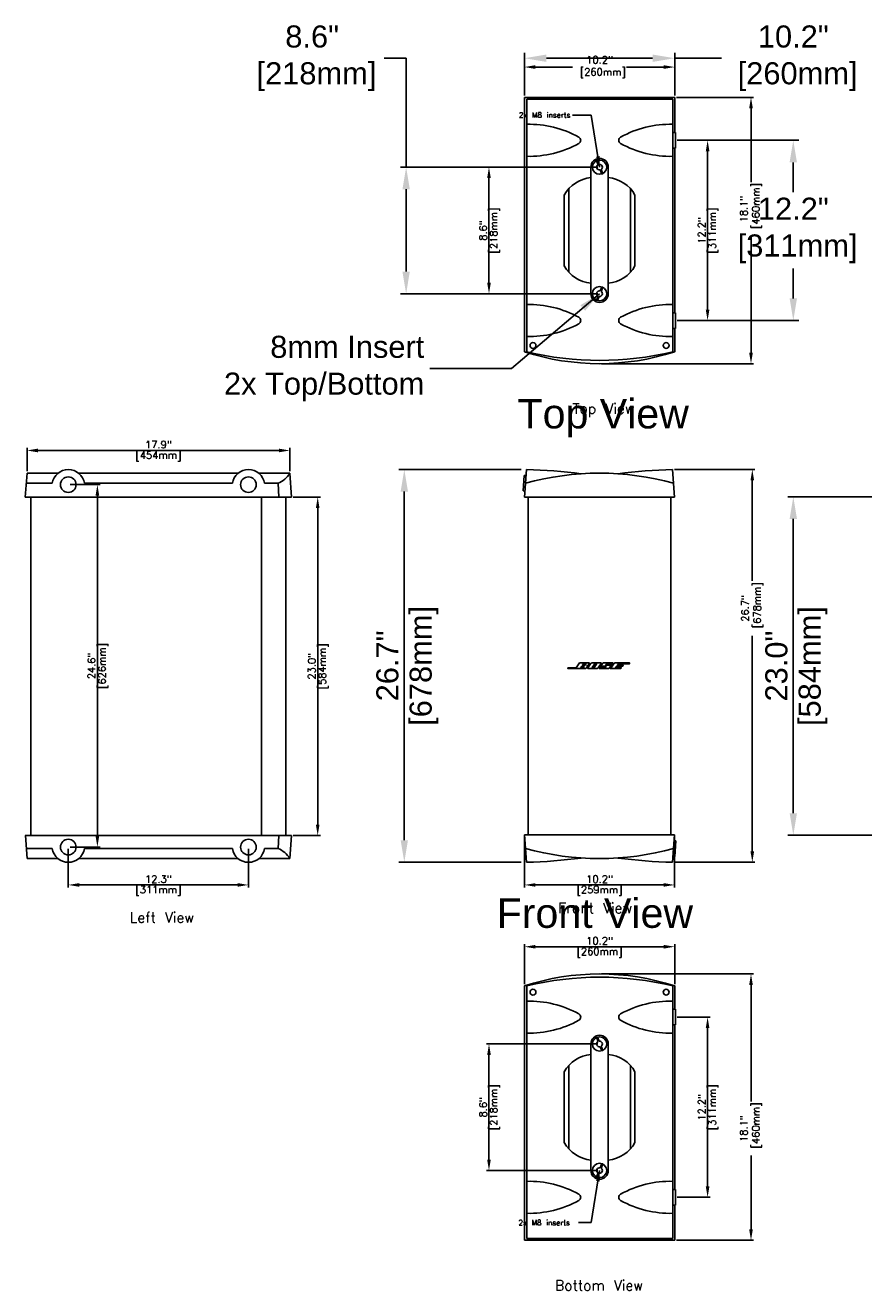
# Model space of a CAD drawing. Extents: x -39 to 65, y -42 to 44.
# Tile 1 of 2: x -39 to 18, y -42 to 44. Entities that reach past the tile are written whole.
import ezdxf
from ezdxf.enums import TextEntityAlignment as Align

# ---------------------------------------------------------------- set-up
doc = ezdxf.new("R2010")
doc.units = 0
doc.header["$LTSCALE"] = 0.125
doc.header["$MEASUREMENT"] = 0
doc.layers.get('DEFPOINTS').update_dxf_attribs({"linetype": 'CONTINUOUS'})
for name, color, linetype, lineweight in [('es-device', 1, 'CONTINUOUS', 25), ('es-device-web', 7, 'CONTINUOUS', 25), ('es-dimension', 7, 'CONTINUOUS', 25), ('es-dimension-web', 7, 'CONTINUOUS', 15), ('es-text', 5, 'CONTINUOUS', 5)]:
    doc.layers.add(name, color=color, linetype=linetype, lineweight=lineweight)
doc.layers.add('es-text-web', color=7, linetype='CONTINUOUS')
doc.styles.get("Standard").update_dxf_attribs({"font": 'txt.shx'})
doc.styles.add('TrueType', font='ARIALUNI.TTF')
doc.dimstyles.get("Standard").update_dxf_attribs({"dimscale": 0, "dimtxt": 0.4925, "dimasz": 0.7425, "dimexe": 0.18, "dimexo": 0.125, "dimgap": 0.1525, "dimtad": 0, "dimdec": 1, "dimzin": 0, "dimdsep": 46, "dimtxsty": 'Standard', "dimcen": 0, "dimclrd": 256, "dimclre": 256, "dimadec": 0, "dimazin": 0, "dimtfac": 1, "dimtdec": 1, "dimtofl": 0, "dimtmove": 1, "dimatfit": 3, "dimfxl": 0, "dimtolj": 1, "dimtzin": 0, "dimlwd": -1, "dimlwe": -1, "dimarcsym": 0})
doc.dimstyles.new('TrueType', dxfattribs={"dimscale": 1.5, "dimtxt": 1, "dimasz": 1, "dimexe": 0.25, "dimexo": 0.25, "dimgap": 0.25, "dimtad": 0, "dimtih": 1, "dimtoh": 1, "dimdec": 1, "dimzin": 0, "dimdsep": 46, "dimtxsty": 'TrueType', "dimcen": 0, "dimadec": 0, "dimazin": 0, "dimtfac": 1, "dimtdec": 1, "dimtofl": 0, "dimtmove": 1, "dimatfit": 3, "dimfxl": 0, "dimtolj": 1, "dimtzin": 0, "dimarcsym": 0})

# ---------------------------------------------------------------- blocks, each defined once
blk = doc.blocks.new('*D0')
at = {"layer": 'DEFPOINTS', "color": 0}
for p in [(-20.95, 11.475), (-20.95, -11.525), (-19.166, -11.525)]:
    blk.add_point(p, dxfattribs=at)
at = {"layer": 'es-dimension'}
for p, q in [((-20.825, 11.475), (-18.986, 11.475)), ((-19.166, 10.733), (-19.166, -10.782)), ((-20.825, -11.525), (-18.986, -11.525))]:
    blk.add_line(p, q, dxfattribs=at)
for points in [[(-19.29, 10.733), (-19.043, 10.733), (-19.166, 11.475)], [(-19.29, -10.782), (-19.043, -10.782), (-19.166, -11.525)]]:
    blk.add_solid(points, dxfattribs=at)
at = {"layer": 'es-dimension', "color": 0, "char_height": 0.4925, "attachment_point": 5, "rotation": 90}
for s, insert in [('\\A1;[584mm]', (-18.768, -0.025)), ('\\A1;23.0"', (-19.565, -0.025))]:
    blk.add_mtext(s, dxfattribs=dict(at, insert=insert))
blk = doc.blocks.new('*D1')
at = {"layer": 'DEFPOINTS', "color": 0}
for p in [(-36.126, -12.319), (-23.876, -12.319), (-23.876, -14.89)]:
    blk.add_point(p, dxfattribs=at)
at = {"layer": 'es-dimension'}
for p, q in [((-36.126, -12.444), (-36.126, -15.07)), ((-23.876, -12.444), (-23.876, -15.07)), ((-35.383, -14.89), (-24.618, -14.89))]:
    blk.add_line(p, q, dxfattribs=at)
for points in [[(-35.383, -14.766), (-35.383, -15.013), (-36.126, -14.89)], [(-24.618, -14.766), (-24.618, -15.013), (-23.876, -14.89)]]:
    blk.add_solid(points, dxfattribs=at)
at = {"layer": 'es-dimension', "color": 0, "char_height": 0.4925, "attachment_point": 5}
for s, insert in [('\\A1;12.3"', (-30.001, -14.491)), ('\\A1;[311mm]', (-30.001, -15.288))]:
    blk.add_mtext(s, dxfattribs=dict(at, insert=insert))
blk = doc.blocks.new('*D2')
at = {"layer": 'DEFPOINTS', "color": 0}
for p in [(-38.934, 14.643), (-38.934, 13.1), (-21.066, 13.1)]:
    blk.add_point(p, dxfattribs=at)
at = {"layer": 'es-dimension'}
for p, q in [((-38.934, 13.225), (-38.934, 14.823)), ((-21.808, 14.643), (-38.192, 14.643)), ((-21.066, 13.225), (-21.066, 14.823))]:
    blk.add_line(p, q, dxfattribs=at)
for points in [[(-38.192, 14.767), (-38.192, 14.519), (-38.934, 14.643)], [(-21.808, 14.767), (-21.808, 14.519), (-21.066, 14.643)]]:
    blk.add_solid(points, dxfattribs=at)
at = {"layer": 'es-dimension', "color": 0, "char_height": 0.4925, "attachment_point": 5}
for s, insert in [('\\A1;17.9"', (-30, 15.042)), ('\\A1;[454mm]', (-30, 14.244))]:
    blk.add_mtext(s, dxfattribs=dict(at, insert=insert))
blk = doc.blocks.new('*D5')
at = {"layer": 'DEFPOINTS', "color": 0}
for p in [(5.155, 35.726), (5.155, 23.476), (13.174, 23.476)]:
    blk.add_point(p, dxfattribs=at)
at = {"layer": 'es-dimension-web', "color": 0, "lineweight": -2}
for p, q in [((5.53, 35.726), (13.549, 35.726)), ((13.174, 34.226), (13.174, 32.192)), ((13.174, 24.976), (13.174, 27.01)), ((5.53, 23.476), (13.549, 23.476))]:
    blk.add_line(p, q, dxfattribs=at)
at = {"layer": 'es-dimension-web', "color": 0}
for points in [[(12.924, 34.226), (13.424, 34.226), (13.174, 35.726)], [(12.924, 24.976), (13.424, 24.976), (13.174, 23.476)]]:
    blk.add_solid(points, dxfattribs=at)
at = {"layer": 'es-dimension-web', "color": 0, "insert": (13.174, 29.601), "char_height": 1.5, "attachment_point": 5, "style": 'TrueType'}
blk.add_mtext('\\A1;12.2"\\P [311mm]', dxfattribs=at)
blk = doc.blocks.new('*D6')
at = {"layer": 'DEFPOINTS', "color": 0}
for p in [(5.11, 41.307), (-5.11, 38.643), (5.11, 38.643)]:
    blk.add_point(p, dxfattribs=at)
at = {"layer": 'es-dimension-web', "color": 0, "lineweight": -2}
for p, q in [((-5.11, 39.018), (-5.11, 41.682)), ((-3.61, 41.307), (3.61, 41.307)), ((5.11, 39.018), (5.11, 41.682)), ((8.283, 41.307), (5.11, 41.307))]:
    blk.add_line(p, q, dxfattribs=at)
at = {"layer": 'es-dimension-web', "color": 0}
for points in [[(-3.61, 41.557), (-3.61, 41.057), (-5.11, 41.307)], [(3.61, 41.557), (3.61, 41.057), (5.11, 41.307)]]:
    blk.add_solid(points, dxfattribs=at)
at = {"layer": 'es-dimension-web', "color": 0, "insert": (13.174, 41.307), "char_height": 1.5, "attachment_point": 5, "style": 'TrueType'}
blk.add_mtext('\\A1;10.2"\\P [260mm]', dxfattribs=at)
blk = doc.blocks.new('*D7')
at = {"layer": 'DEFPOINTS', "color": 0}
for p in [(0, -20.943), (10.298, -20.943), (5.11, -39.043)]:
    blk.add_point(p, dxfattribs=at)
at = {"layer": 'es-dimension'}
for p, q in [((0.125, -20.943), (10.478, -20.943)), ((10.298, -21.685), (10.298, -29.617)), ((10.298, -38.3), (10.298, -33.287)), ((5.235, -39.043), (10.478, -39.043))]:
    blk.add_line(p, q, dxfattribs=at)
for points in [[(10.174, -21.685), (10.422, -21.685), (10.298, -20.943)], [(10.174, -38.3), (10.422, -38.3), (10.298, -39.043)]]:
    blk.add_solid(points, dxfattribs=at)
at = {"layer": 'es-dimension', "color": 0, "insert": (10.298, -31.452), "char_height": 0.4925, "attachment_point": 5, "rotation": 90}
blk.add_mtext('\\A1;18.1"\\P [460mm]', dxfattribs=at)
blk = doc.blocks.new('*D8')
at = {"layer": 'DEFPOINTS', "color": 0}
for p in [(5.155, -23.875), (7.346, -23.875), (5.155, -36.125)]:
    blk.add_point(p, dxfattribs=at)
at = {"layer": 'es-dimension'}
for p, q in [((5.28, -23.875), (7.526, -23.875)), ((7.346, -35.382), (7.346, -24.618)), ((5.28, -36.125), (7.526, -36.125))]:
    blk.add_line(p, q, dxfattribs=at)
for points in [[(7.223, -24.618), (7.47, -24.618), (7.346, -23.875)], [(7.223, -35.382), (7.47, -35.382), (7.346, -36.125)]]:
    blk.add_solid(points, dxfattribs=at)
at = {"layer": 'es-dimension', "color": 0, "char_height": 0.4925, "attachment_point": 5, "rotation": 90}
for s, insert in [('\\A1;[311mm]', (7.745, -30)), ('\\A1;12.2"', (6.948, -30))]:
    blk.add_mtext(s, dxfattribs=dict(at, insert=insert))
blk = doc.blocks.new('*D9')
at = {"layer": 'DEFPOINTS', "color": 0}
for p in [(-7.519, -25.7), (0, -25.7), (0, -34.3)]:
    blk.add_point(p, dxfattribs=at)
at = {"layer": 'es-dimension'}
for p, q in [((-0.125, -25.7), (-7.699, -25.7)), ((-7.519, -33.557), (-7.519, -26.442)), ((-0.125, -34.3), (-7.699, -34.3))]:
    blk.add_line(p, q, dxfattribs=at)
for points in [[(-7.643, -26.442), (-7.396, -26.442), (-7.519, -25.7)], [(-7.643, -33.557), (-7.396, -33.557), (-7.519, -34.3)]]:
    blk.add_solid(points, dxfattribs=at)
at = {"layer": 'es-dimension', "color": 0, "char_height": 0.4925, "attachment_point": 5, "rotation": 90}
for s, insert in [('\\A1;[218mm]', (-7.121, -30)), ('\\A1;8.6"', (-7.918, -30))]:
    blk.add_mtext(s, dxfattribs=dict(at, insert=insert))
blk = doc.blocks.new('*D10')
at = {"layer": 'DEFPOINTS', "color": 0}
for p in [(5.11, -19.091), (-5.11, -21.756), (5.11, -21.756)]:
    blk.add_point(p, dxfattribs=at)
at = {"layer": 'es-dimension'}
for p, q in [((-5.11, -21.631), (-5.11, -18.911)), ((5.11, -21.631), (5.11, -18.911)), ((-4.368, -19.091), (4.368, -19.091))]:
    blk.add_line(p, q, dxfattribs=at)
for points in [[(-4.368, -18.968), (-4.368, -19.215), (-5.11, -19.091)], [(4.368, -18.968), (4.368, -19.215), (5.11, -19.091)]]:
    blk.add_solid(points, dxfattribs=at)
at = {"layer": 'es-dimension', "color": 0, "char_height": 0.4925, "attachment_point": 5}
for s, insert in [('\\A1;10.2"', (0, -18.693)), ('\\A1;[260mm]', (0, -19.49))]:
    blk.add_mtext(s, dxfattribs=dict(at, insert=insert))
blk = doc.blocks.new('*D15')
at = {"layer": 'DEFPOINTS', "color": 0}
for p in [(-36.126, 12.319), (-36.126, -12.319), (-34.148, -12.319)]:
    blk.add_point(p, dxfattribs=at)
at = {"layer": 'es-dimension'}
for p, q in [((-36.001, 12.319), (-33.968, 12.319)), ((-34.148, 11.577), (-34.148, -11.577)), ((-36.001, -12.319), (-33.968, -12.319))]:
    blk.add_line(p, q, dxfattribs=at)
for points in [[(-34.272, 11.577), (-34.024, 11.577), (-34.148, 12.319)], [(-34.272, -11.577), (-34.024, -11.577), (-34.148, -12.319)]]:
    blk.add_solid(points, dxfattribs=at)
at = {"layer": 'es-dimension', "color": 0, "char_height": 0.4925, "attachment_point": 5, "rotation": 90}
for s, insert in [('\\A1;[626mm]', (-33.749, 0)), ('\\A1;24.6"', (-34.547, 0))]:
    blk.add_mtext(s, dxfattribs=dict(at, insert=insert))
blk = doc.blocks.new('*D22')
at = {"layer": 'DEFPOINTS', "color": 0}
for p in [(5.11, 38.643), (0, 20.543), (10.298, 20.543)]:
    blk.add_point(p, dxfattribs=at)
at = {"layer": 'es-dimension'}
for p, q in [((5.235, 38.643), (10.478, 38.643)), ((10.298, 37.901), (10.298, 32.888)), ((10.298, 21.286), (10.298, 29.217)), ((0.125, 20.543), (10.478, 20.543))]:
    blk.add_line(p, q, dxfattribs=at)
for points in [[(10.174, 37.901), (10.422, 37.901), (10.298, 38.643)], [(10.174, 21.286), (10.422, 21.286), (10.298, 20.543)]]:
    blk.add_solid(points, dxfattribs=at)
at = {"layer": 'es-dimension', "color": 0, "insert": (10.298, 31.053), "char_height": 0.4925, "attachment_point": 5, "rotation": 90}
blk.add_mtext('\\A1;18.1"\\P [460mm]', dxfattribs=at)
blk = doc.blocks.new('*D23')
at = {"layer": 'DEFPOINTS', "color": 0}
for p in [(5.155, 35.726), (5.155, 23.476), (7.346, 23.476)]:
    blk.add_point(p, dxfattribs=at)
at = {"layer": 'es-dimension'}
for p, q in [((5.28, 35.726), (7.526, 35.726)), ((7.346, 34.983), (7.346, 24.218)), ((5.28, 23.476), (7.526, 23.476))]:
    blk.add_line(p, q, dxfattribs=at)
for points in [[(7.223, 34.983), (7.47, 34.983), (7.346, 35.726)], [(7.223, 24.218), (7.47, 24.218), (7.346, 23.476)]]:
    blk.add_solid(points, dxfattribs=at)
at = {"layer": 'es-dimension', "color": 0, "char_height": 0.4925, "attachment_point": 5, "rotation": 90}
for s, insert in [('\\A1;12.2"', (6.948, 29.601)), ('\\A1;[311mm]', (7.745, 29.601))]:
    blk.add_mtext(s, dxfattribs=dict(at, insert=insert))
blk = doc.blocks.new('*D24')
at = {"layer": 'DEFPOINTS', "color": 0}
for p in [(0, 33.901), (-7.519, 25.301), (0, 25.301)]:
    blk.add_point(p, dxfattribs=at)
at = {"layer": 'es-dimension'}
for p, q in [((-0.125, 33.901), (-7.699, 33.901)), ((-7.519, 33.158), (-7.519, 26.043)), ((-0.125, 25.301), (-7.699, 25.301))]:
    blk.add_line(p, q, dxfattribs=at)
for points in [[(-7.643, 33.158), (-7.396, 33.158), (-7.519, 33.901)], [(-7.643, 26.043), (-7.396, 26.043), (-7.519, 25.301)]]:
    blk.add_solid(points, dxfattribs=at)
at = {"layer": 'es-dimension', "color": 0, "char_height": 0.4925, "attachment_point": 5, "rotation": 90}
for s, insert in [('\\A1;8.6"', (-7.918, 29.601)), ('\\A1;[218mm]', (-7.121, 29.601))]:
    blk.add_mtext(s, dxfattribs=dict(at, insert=insert))
blk = doc.blocks.new('*D25')
at = {"layer": 'DEFPOINTS', "color": 0}
for p in [(5.11, 40.705), (-5.11, 38.643), (5.11, 38.643)]:
    blk.add_point(p, dxfattribs=at)
at = {"layer": 'es-dimension'}
for p, q in [((-5.11, 38.768), (-5.11, 40.885)), ((-4.368, 40.705), (-1.835, 40.705)), ((4.368, 40.705), (1.835, 40.705)), ((5.11, 38.768), (5.11, 40.885))]:
    blk.add_line(p, q, dxfattribs=at)
for points in [[(-4.368, 40.829), (-4.368, 40.581), (-5.11, 40.705)], [(4.368, 40.829), (4.368, 40.581), (5.11, 40.705)]]:
    blk.add_solid(points, dxfattribs=at)
at = {"layer": 'es-dimension', "color": 0, "insert": (0, 40.705), "char_height": 0.4925, "attachment_point": 5}
blk.add_mtext('\\A1;10.2"\\P [260mm]', dxfattribs=at)
blk = doc.blocks.new('*D26')
at = {"layer": 'DEFPOINTS', "color": 0}
for p in [(4.967, 13.35), (4.967, -13.35), (10.386, -13.35)]:
    blk.add_point(p, dxfattribs=at)
at = {"layer": 'es-dimension'}
for p, q in [((5.092, 13.35), (10.566, 13.35)), ((10.386, 12.608), (10.386, 5.791)), ((10.386, -12.608), (10.386, 2.038)), ((5.092, -13.35), (10.566, -13.35))]:
    blk.add_line(p, q, dxfattribs=at)
for points in [[(10.262, 12.608), (10.51, 12.608), (10.386, 13.35)], [(10.262, -12.608), (10.51, -12.608), (10.386, -13.35)]]:
    blk.add_solid(points, dxfattribs=at)
at = {"layer": 'es-dimension', "color": 0, "insert": (10.386, 3.914), "char_height": 0.4925, "attachment_point": 5, "rotation": 90}
blk.add_mtext('\\A1;26.7"\\P [678mm]', dxfattribs=at)
blk = doc.blocks.new('*D27')
at = {"layer": 'DEFPOINTS', "color": 0}
for p in [(-5.1, -11.475), (5.1, -11.475), (5.1, -14.89)]:
    blk.add_point(p, dxfattribs=at)
at = {"layer": 'es-dimension'}
for p, q in [((-5.1, -11.6), (-5.1, -15.07)), ((5.1, -11.6), (5.1, -15.07)), ((-4.357, -14.89), (4.358, -14.89))]:
    blk.add_line(p, q, dxfattribs=at)
for points in [[(-4.357, -14.766), (-4.357, -15.013), (-5.1, -14.89)], [(4.358, -14.766), (4.358, -15.013), (5.1, -14.89)]]:
    blk.add_solid(points, dxfattribs=at)
at = {"layer": 'es-dimension', "color": 0, "char_height": 0.4925, "attachment_point": 5}
for s, insert in [('\\A1;10.2"', (0, -14.491)), ('\\A1;[259mm]', (0, -15.288))]:
    blk.add_mtext(s, dxfattribs=dict(at, insert=insert))
blk = doc.blocks.new('*D29')
at = {"layer": 'DEFPOINTS', "color": 0}
for p in [(20.95, 11.488), (13.174, -11.512), (20.95, -11.512)]:
    blk.add_point(p, dxfattribs=at)
at = {"layer": 'es-dimension-web', "color": 0, "lineweight": -2}
for p, q in [((20.575, 11.488), (12.799, 11.488)), ((13.174, 9.988), (13.174, -10.012)), ((20.575, -11.512), (12.799, -11.512))]:
    blk.add_line(p, q, dxfattribs=at)
at = {"layer": 'es-dimension-web', "color": 0}
for points in [[(12.924, 9.988), (13.424, 9.988), (13.174, 11.488)], [(12.924, -10.012), (13.424, -10.012), (13.174, -11.512)]]:
    blk.add_solid(points, dxfattribs=at)
at = {"layer": 'es-dimension-web', "color": 0, "char_height": 1.5, "attachment_point": 5, "rotation": 90, "style": 'TrueType'}
for s, insert in [('\\A1;[584mm]', (14.511, -0.012)), ('\\A1;23.0"', (12.032, -0.012))]:
    blk.add_mtext(s, dxfattribs=dict(at, insert=insert))
blk = doc.blocks.new('*D30')
at = {"layer": 'DEFPOINTS', "color": 0}
for p in [(-13.278, 13.35), (-4.967, 13.35), (-4.967, -13.35)]:
    blk.add_point(p, dxfattribs=at)
at = {"layer": 'es-dimension-web', "color": 0, "lineweight": -2}
for p, q in [((-5.342, 13.35), (-13.653, 13.35)), ((-13.278, -11.85), (-13.278, 11.85)), ((-5.342, -13.35), (-13.653, -13.35))]:
    blk.add_line(p, q, dxfattribs=at)
at = {"layer": 'es-dimension-web', "color": 0}
for points in [[(-13.528, 11.85), (-13.028, 11.85), (-13.278, 13.35)], [(-13.528, -11.85), (-13.028, -11.85), (-13.278, -13.35)]]:
    blk.add_solid(points, dxfattribs=at)
at = {"layer": 'es-dimension-web', "color": 0, "char_height": 1.5, "attachment_point": 5, "rotation": 90, "style": 'TrueType'}
for s, insert in [('\\A1;[678mm]', (-11.941, 0)), ('\\A1;26.7"', (-14.42, 0))]:
    blk.add_mtext(s, dxfattribs=dict(at, insert=insert))
blk = doc.blocks.new('*D31')
at = {"layer": 'DEFPOINTS', "color": 0}
for p in [(0, 33.901), (-13.153, 25.301), (0, 25.301)]:
    blk.add_point(p, dxfattribs=at)
at = {"layer": 'es-dimension-web', "color": 0, "lineweight": -2}
for p, q in [((-14.653, 41.307), (-13.153, 41.307)), ((-13.153, 41.307), (-13.153, 33.901)), ((-0.375, 33.901), (-13.528, 33.901)), ((-13.153, 32.401), (-13.153, 26.801)), ((-0.375, 25.301), (-13.528, 25.301))]:
    blk.add_line(p, q, dxfattribs=at)
at = {"layer": 'es-dimension-web', "color": 0}
for points in [[(-13.403, 32.401), (-12.903, 32.401), (-13.153, 33.901)], [(-13.403, 26.801), (-12.903, 26.801), (-13.153, 25.301)]]:
    blk.add_solid(points, dxfattribs=at)
at = {"layer": 'es-dimension-web', "color": 0, "insert": (-19.544, 41.307), "char_height": 1.5, "attachment_point": 5, "style": 'TrueType'}
blk.add_mtext('\\A1;8.6"\\P [218mm]', dxfattribs=at)

msp = doc.modelspace()

# ---------------------------------------------------------------- linework, layer by layer
at = {"layer": 'es-device'}
for p, q in [((-5.11, 21.357), (-5.11, 38.643)), ((5.11, 38.643), (-5.11, 38.643)), ((-4.956, 21.357), (-4.956, 38.528)), ((-4.956, 38.528), (4.977, 38.528)), ((4.977, 21.357), (4.977, 38.528)), ((5.11, 36.257), (5.11, 38.643)), ((4.977, 36.257), (5.155, 36.257)), ((5.155, 35.194), (5.155, 36.257)), ((4.977, 35.194), (5.155, 35.194)), ((5.11, 24.007), (5.11, 35.194)), ((-0.594, 33.901), (-0.594, 25.301)), ((-0.216, 34.337), (-0.105, 34.06)), ((-0.145, 34.366), (-0.034, 34.089)), ((0.034, 33.713), (0.145, 33.436)), ((0.105, 33.741), (0.216, 33.464)), ((0.594, 33.901), (0.594, 25.301)), ((-2.406, 32.007), (-2.406, 27.194)), ((-2.094, 32.437), (-2.094, 26.764)), ((2.094, 32.437), (2.094, 26.764)), ((2.406, 32.007), (2.406, 27.194)), ((-0.216, 24.864), (-0.105, 25.141)), ((-0.145, 24.836), (-0.034, 25.113)), ((0.034, 25.489), (0.145, 25.766)), ((0.105, 25.46), (0.216, 25.737)), ((4.977, 24.007), (5.155, 24.007)), ((5.155, 22.944), (5.155, 24.007)), ((4.977, 22.944), (5.155, 22.944)), ((5.11, 21.357), (5.11, 22.944)), ((-39.05, 11.475), (-38.934, 13.1)), ((-36.826, 13.1), (-38.934, 13.1)), ((-24.576, 13.1), (-35.424, 13.1)), ((-21.066, 13.1), (-23.174, 13.1)), ((-20.95, 11.475), (-21.066, 13.1)), ((-5.196, 11.891), (-5.12, 12.951)), ((-5.12, 12.951), (-4.996, 12.942)), ((-5.1, 11.475), (-4.967, 13.35)), ((5.1, 11.475), (4.967, 13.35)), ((-37.219, 12.412), (-38.983, 12.412)), ((-24.969, 12.412), (-35.031, 12.412)), ((-21.866, 12.412), (-22.781, 12.412)), ((-21.799, 11.475), (-21.866, 12.412)), ((-20.95, 11.475), (-39.05, 11.475)), ((-38.669, 11.475), (-38.669, -11.525)), ((-22.982, 11.475), (-22.982, -11.525)), ((-21.331, 11.475), (-21.331, -11.475)), ((-5.196, 11.891), (-5.071, 11.883)), ((5.1, 11.475), (-5.1, 11.475)), ((-4.844, 11.475), (-4.844, -11.475)), ((4.844, 11.475), (4.844, -11.475)), ((-20.95, -11.525), (-39.05, -11.525)), ((-39.046, -11.525), (-38.934, -13.1)), ((-21.802, -11.525), (-21.866, -12.413)), ((-20.954, -11.525), (-21.066, -13.1)), ((5.1, -11.475), (-5.1, -11.475)), ((-5.1, -11.475), (-4.967, -13.35)), ((5.1, -11.475), (4.967, -13.35)), ((5.196, -11.891), (5.071, -11.883)), ((5.196, -11.891), (5.12, -12.951)), ((-37.219, -12.413), (-38.983, -12.413)), ((-24.969, -12.413), (-35.031, -12.413)), ((-21.866, -12.413), (-22.781, -12.413)), ((-36.826, -13.1), (-38.934, -13.1)), ((-24.576, -13.1), (-35.424, -13.1)), ((-21.066, -13.1), (-23.174, -13.1)), ((5.12, -12.951), (4.996, -12.942)), ((-5.11, -21.756), (-5.11, -39.043)), ((-4.956, -21.756), (-4.956, -38.928)), ((4.977, -21.756), (4.977, -38.928)), ((5.11, -21.756), (5.11, -23.344)), ((4.977, -23.344), (5.155, -23.344)), ((5.155, -23.344), (5.155, -24.406)), ((4.977, -24.406), (5.155, -24.406)), ((5.11, -24.406), (5.11, -35.594)), ((-0.594, -34.3), (-0.594, -25.7)), ((-0.216, -25.264), (-0.105, -25.541)), ((-0.145, -25.235), (-0.034, -25.512)), ((0.594, -34.3), (0.594, -25.7)), ((0.034, -25.888), (0.145, -26.165)), ((0.105, -25.859), (0.216, -26.136)), ((-2.094, -32.837), (-2.094, -27.163)), ((2.094, -32.837), (2.094, -27.163)), ((-2.406, -32.406), (-2.406, -27.594)), ((2.406, -32.406), (2.406, -27.594)), ((0.034, -34.112), (0.145, -33.835)), ((0.105, -34.141), (0.216, -33.864)), ((-0.216, -34.736), (-0.105, -34.459)), ((-0.145, -34.765), (-0.034, -34.488)), ((4.977, -35.594), (5.155, -35.594)), ((5.155, -35.594), (5.155, -36.656)), ((4.977, -36.656), (5.155, -36.656)), ((5.11, -36.656), (5.11, -39.043)), ((5.11, -39.043), (-5.11, -39.043)), ((-4.956, -38.928), (4.977, -38.928))]:
    msp.add_line(p, q, dxfattribs=at)
for points in [[(-2.151, -0.125), (-1.598, -0.125), (-1.36, 0.207), (-0.714, 0.207, -0.582149), (-0.687, 0.159), (-0.768, 0.047, -0.243338), (-0.845, 0.013, -0.493571), (-0.829, -0.041), (-0.909, -0.15, -0.251499), (-0.994, -0.187), (-2.151, -0.187)], [(-1.093, 0.141), (-0.954, 0.141, -0.654131), (-0.934, 0.118), (-0.965, 0.068, -0.288247), (-1.011, 0.046), (-1.158, 0.046)], [(-0.512, 0.206), (0.086, 0.206, -0.593511), (0.108, 0.166), (-0.104, -0.134, -0.174943), (-0.218, -0.188), (-0.775, -0.188, -0.712554), (-0.803, -0.124), (-0.608, 0.15, -0.162941)], [(-0.421, -0.124), (-0.479, -0.124, -0.57514), (-0.494, -0.1), (-0.335, 0.12, -0.239746), (-0.294, 0.141), (-0.235, 0.141, -0.581971), (-0.216, 0.117), (-0.374, -0.102, -0.257206)], [(0.451, -0.024), (0.129, -0.024, -0.443286), (0.098, 0.029), (0.192, 0.159, -0.189474), (0.278, 0.206), (0.885, 0.206, -0.617916), (0.901, 0.174), (0.851, 0.097), (0.537, 0.097), (0.559, 0.13, 0.579685), (0.555, 0.141), (0.52, 0.141, 0.18672), (0.482, 0.126), (0.421, 0.045), (0.75, 0.045, -0.611534), (0.777, -0.002), (0.679, -0.14, -0.181909), (0.58, -0.187), (0.005, -0.187, -0.589848), (-0.026, -0.143), (0.021, -0.077), (0.333, -0.077), (0.319, -0.097, 0.536933), (0.33, -0.118), (0.363, -0.118, 0.257212), (0.393, -0.104)], [(-1.214, -0.028), (-1.075, -0.028, -0.654131), (-1.055, -0.051), (-1.086, -0.1, -0.288247), (-1.131, -0.123), (-1.279, -0.123)]]:
    msp.add_lwpolyline(points, format="xyb", close=True, dxfattribs=at)
msp.add_lwpolyline([(1.017, 0.206), (2.037, 0.206), (2.037, 0.147), (1.284, 0.147), (1.212, 0.044), (1.607, 0.044), (1.56, -0.024), (1.164, -0.024), (1.089, -0.123), (1.49, -0.123), (1.442, -0.187), (0.737, -0.187)], close=True, dxfattribs=at)
for centre, radius in [((0, 33.901), 0.486), ((0, 25.301), 0.486), ((-4.528, 21.78), 0.2), ((4.528, 21.78), 0.2), ((-36.126, 12.319), 0.531), ((-23.876, 12.319), 0.531), ((-36.126, -12.319), 0.531), ((-23.876, -12.319), 0.531), ((-4.528, -22.179), 0.2), ((4.528, -22.179), 0.2), ((0, -25.7), 0.486), ((0, -34.3), 0.486)]:
    msp.add_circle(centre, radius, dxfattribs=at)
for centre, radius, start, end in [((-4.785, 29.839), 6.976, 61.07143, 91.40758), ((4.805, 29.839), 6.976, 88.59242, 118.92857), ((-4.785, 41.612), 6.976, 268.59242, 298.92857), ((-1.532, 35.726), 0.25, 298.92857, 61.07143), ((1.552, 35.726), 0.25, 118.92857, 241.07143), ((4.805, 41.612), 6.976, 241.07143, 271.40758), ((0, 33.901), 0.594, 0, 180), ((0, 33.901), 0.191, 123.43026, 280.18317), ((0, 33.901), 0.191, 303.43026, 100.18317), ((-0.346, 30.84), 2.368, 95.99932, 150.4641), ((0.346, 30.84), 2.368, 29.5359, 84.00068), ((-0.346, 28.362), 2.368, 209.5359, 264.00068), ((0.346, 28.362), 2.368, 275.99932, 330.4641), ((0, 25.301), 0.594, 180, 0), ((0, 25.301), 0.191, 79.81683, 236.56974), ((0, 25.301), 0.191, 259.81683, 56.56974), ((-4.785, 17.589), 6.976, 61.07143, 91.40758), ((4.805, 17.589), 6.976, 88.59242, 118.92857), ((-4.785, 29.362), 6.976, 268.59242, 298.92857), ((-1.532, 23.476), 0.25, 298.92857, 61.07143), ((1.552, 23.476), 0.25, 118.92857, 241.07143), ((4.805, 29.362), 6.976, 241.07143, 271.40758), ((0, 37.008), 16.465, 251.91864, 288.08136), ((0.01, 41.8), 21.038, 256.34513, 283.65487), ((-36.125, 12.243), 1.107, 8.79741, 171.20259), ((-23.875, 12.243), 1.107, 8.79741, 171.20259), ((-22.519, 13.982), 1.7, 292.60306, 328.75568), ((0, -5.667), 18.767, 74.44274, 105.55726), ((-5.909, -22.486), 35.849, 82.53301, 88.49396), ((5.909, -22.486), 35.849, 91.50604, 97.46699), ((-36.125, -12.243), 1.107, 188.79741, 351.20259), ((-23.875, -12.243), 1.107, 188.79741, 351.20259), ((-22.519, -13.982), 1.7, 31.24432, 67.39694), ((0, 5.667), 18.767, 254.44274, 285.55726), ((-5.909, 22.486), 35.849, 271.50604, 277.46699), ((5.909, 22.486), 35.849, 262.53301, 268.49396), ((0, -37.408), 16.465, 71.91864, 108.08136), ((0.01, -42.199), 21.038, 76.34513, 103.65487), ((-4.785, -29.762), 6.976, 61.07143, 91.40758), ((4.805, -29.762), 6.976, 88.59242, 118.92857), ((-1.532, -23.875), 0.25, 298.92857, 61.07143), ((1.552, -23.875), 0.25, 118.92857, 241.07143), ((-4.785, -17.988), 6.976, 268.59242, 298.92857), ((4.805, -17.988), 6.976, 241.07143, 271.40758), ((0, -25.7), 0.594, 0, 180), ((0, -25.7), 0.191, 123.43026, 280.18317), ((0, -25.7), 0.191, 303.43026, 100.18317), ((-0.346, -28.761), 2.368, 95.99932, 150.4641), ((0.346, -28.761), 2.368, 29.5359, 84.00068), ((-0.346, -31.239), 2.368, 209.5359, 264.00068), ((0.346, -31.239), 2.368, 275.99932, 330.4641), ((0, -34.3), 0.594, 180, 0), ((0, -34.3), 0.191, 79.81683, 236.56974), ((0, -34.3), 0.191, 259.81683, 56.56974), ((-4.785, -42.012), 6.976, 61.07143, 91.40758), ((4.805, -42.012), 6.976, 88.59242, 118.92857), ((-1.532, -36.125), 0.25, 298.92857, 61.07143), ((1.552, -36.125), 0.25, 118.92857, 241.07143), ((-4.785, -30.238), 6.976, 268.59242, 298.92857), ((4.805, -30.238), 6.976, 241.07143, 271.40758)]:
    msp.add_arc(centre, radius, start, end, dxfattribs=at)
at = {"layer": 'es-device-web'}
for p, q in [((-5.11, 21.357), (-5.11, 38.643)), ((5.11, 38.643), (-5.11, 38.643)), ((-4.956, 21.357), (-4.956, 38.528)), ((-4.956, 38.528), (4.977, 38.528)), ((4.977, 21.357), (4.977, 38.528)), ((5.11, 36.257), (5.11, 38.643)), ((4.977, 36.257), (5.155, 36.257)), ((5.155, 35.194), (5.155, 36.257)), ((4.977, 35.194), (5.155, 35.194)), ((5.11, 24.007), (5.11, 35.194)), ((-0.594, 33.901), (-0.594, 25.301)), ((-0.216, 34.337), (-0.105, 34.06)), ((-0.145, 34.366), (-0.034, 34.089)), ((0.034, 33.713), (0.145, 33.436)), ((0.105, 33.741), (0.216, 33.464)), ((0.594, 33.901), (0.594, 25.301)), ((-2.406, 32.007), (-2.406, 27.194)), ((-2.094, 32.437), (-2.094, 26.764)), ((2.094, 32.437), (2.094, 26.764)), ((2.406, 32.007), (2.406, 27.194)), ((-0.216, 24.864), (-0.105, 25.141)), ((-0.145, 24.836), (-0.034, 25.113)), ((0.034, 25.489), (0.145, 25.766)), ((0.105, 25.46), (0.216, 25.737)), ((4.977, 24.007), (5.155, 24.007)), ((5.155, 22.944), (5.155, 24.007)), ((4.977, 22.944), (5.155, 22.944)), ((5.11, 21.357), (5.11, 22.944)), ((-5.196, 11.891), (-5.12, 12.951)), ((-5.12, 12.951), (-4.996, 12.942)), ((-5.1, 11.475), (-4.967, 13.35)), ((5.1, 11.475), (4.967, 13.35)), ((-5.196, 11.891), (-5.071, 11.883)), ((5.1, 11.475), (-5.1, 11.475)), ((-4.844, 11.475), (-4.844, -11.475)), ((4.844, 11.475), (4.844, -11.475)), ((5.1, -11.475), (-5.1, -11.475)), ((-5.1, -11.475), (-4.967, -13.35)), ((5.1, -11.475), (4.967, -13.35)), ((5.196, -11.891), (5.071, -11.883)), ((5.196, -11.891), (5.12, -12.951)), ((5.12, -12.951), (4.996, -12.942))]:
    msp.add_line(p, q, dxfattribs=at)
for points in [[(-2.151, -0.125), (-1.598, -0.125), (-1.36, 0.207), (-0.714, 0.207, -0.582149), (-0.687, 0.159), (-0.768, 0.047, -0.243338), (-0.845, 0.013, -0.493571), (-0.829, -0.041), (-0.909, -0.15, -0.251499), (-0.994, -0.187), (-2.151, -0.187)], [(-1.093, 0.141), (-0.954, 0.141, -0.654131), (-0.934, 0.118), (-0.965, 0.068, -0.288247), (-1.011, 0.046), (-1.158, 0.046)], [(-0.512, 0.206), (0.086, 0.206, -0.593511), (0.108, 0.166), (-0.104, -0.134, -0.174943), (-0.218, -0.188), (-0.775, -0.188, -0.712554), (-0.803, -0.124), (-0.608, 0.15, -0.162941)], [(-0.421, -0.124), (-0.479, -0.124, -0.57514), (-0.494, -0.1), (-0.335, 0.12, -0.239746), (-0.294, 0.141), (-0.235, 0.141, -0.581971), (-0.216, 0.117), (-0.374, -0.102, -0.257206)], [(0.451, -0.024), (0.129, -0.024, -0.443286), (0.098, 0.029), (0.192, 0.159, -0.189474), (0.278, 0.206), (0.885, 0.206, -0.617916), (0.901, 0.174), (0.851, 0.097), (0.537, 0.097), (0.559, 0.13, 0.579685), (0.555, 0.141), (0.52, 0.141, 0.18672), (0.482, 0.126), (0.421, 0.045), (0.75, 0.045, -0.611534), (0.777, -0.002), (0.679, -0.14, -0.181909), (0.58, -0.187), (0.005, -0.187, -0.589848), (-0.026, -0.143), (0.021, -0.077), (0.333, -0.077), (0.319, -0.097, 0.536933), (0.33, -0.118), (0.363, -0.118, 0.257212), (0.393, -0.104)], [(-1.214, -0.028), (-1.075, -0.028, -0.654131), (-1.055, -0.051), (-1.086, -0.1, -0.288247), (-1.131, -0.123), (-1.279, -0.123)]]:
    msp.add_lwpolyline(points, format="xyb", close=True, dxfattribs=at)
msp.add_lwpolyline([(1.017, 0.206), (2.037, 0.206), (2.037, 0.147), (1.284, 0.147), (1.212, 0.044), (1.607, 0.044), (1.56, -0.024), (1.164, -0.024), (1.089, -0.123), (1.49, -0.123), (1.442, -0.187), (0.737, -0.187)], close=True, dxfattribs=at)
for centre, radius in [((0, 33.901), 0.486), ((0, 25.301), 0.486), ((-4.528, 21.78), 0.2), ((4.528, 21.78), 0.2)]:
    msp.add_circle(centre, radius, dxfattribs=at)
for centre, radius, start, end in [((-4.785, 29.839), 6.976, 61.07143, 91.40758), ((4.805, 29.839), 6.976, 88.59242, 118.92857), ((-4.785, 41.612), 6.976, 268.59242, 298.92857), ((-1.532, 35.726), 0.25, 298.92857, 61.07143), ((1.552, 35.726), 0.25, 118.92857, 241.07143), ((4.805, 41.612), 6.976, 241.07143, 271.40758), ((0, 33.901), 0.594, 0, 180), ((0, 33.901), 0.191, 123.43026, 280.18317), ((0, 33.901), 0.191, 303.43026, 100.18317), ((-0.346, 30.84), 2.368, 95.99932, 150.4641), ((0.346, 30.84), 2.368, 29.5359, 84.00068), ((-0.346, 28.362), 2.368, 209.5359, 264.00068), ((0.346, 28.362), 2.368, 275.99932, 330.4641), ((0, 25.301), 0.594, 180, 0), ((0, 25.301), 0.191, 79.81683, 236.56974), ((0, 25.301), 0.191, 259.81683, 56.56974), ((-4.785, 17.589), 6.976, 61.07143, 91.40758), ((4.805, 17.589), 6.976, 88.59242, 118.92857), ((-4.785, 29.362), 6.976, 268.59242, 298.92857), ((-1.532, 23.476), 0.25, 298.92857, 61.07143), ((1.552, 23.476), 0.25, 118.92857, 241.07143), ((4.805, 29.362), 6.976, 241.07143, 271.40758), ((0, 37.008), 16.465, 251.91864, 288.08136), ((0.01, 41.8), 21.038, 256.34513, 283.65487), ((0, -5.667), 18.767, 74.44274, 105.55726), ((-5.909, -22.486), 35.849, 82.53301, 88.49396), ((5.909, -22.486), 35.849, 91.50604, 97.46699), ((0, 5.667), 18.767, 254.44274, 285.55726), ((-5.909, 22.486), 35.849, 271.50604, 277.46699), ((5.909, 22.486), 35.849, 262.53301, 268.49396)]:
    msp.add_arc(centre, radius, start, end, dxfattribs=at)

# ---------------------------------------------------------------- texts
at = {"layer": 'es-dimension', "char_height": 0.36, "attachment_point": 6}
for insert in [(-1.988, 37.446), (-2.02, -37.846)]:
    msp.add_mtext('\\A1;2x M8 inserts', dxfattribs=dict(at, insert=insert))
at = {"layer": 'es-dimension-web', "insert": (-11.916, 20.212), "char_height": 1.5, "attachment_point": 6, "style": 'TrueType'}
msp.add_mtext('8mm Insert\\P2x Top/Bottom', dxfattribs=at)
at = {"layer": 'es-text'}
for s, height, p in [('Top View', 0.6985, (0.266, 17.142)), ('Front View', 0.6985, (-0.299, -16.809)), ('Left View', 0.6985, (-29.759, -17.45)), ('Bottom View', 0.69849, (-0.038, -42.459))]:
    msp.add_text(s, height=height, dxfattribs=at).set_placement(p, align=Align.CENTER)
at = {"layer": 'es-text-web', "style": 'TrueType'}
for s, p in [('Top View', (0.247, 16.142)), ('Front View', (-0.318, -17.809))]:
    msp.add_text(s, height=2, dxfattribs=at).set_placement(p, align=Align.CENTER)

# ---------------------------------------------------------------- dimensions: what is measured, and where the dimension line sits
at = {"layer": 'es-dimension'}
dim = msp.add_linear_dim(base=(5.11, 40.705), p1=(-5.11, 38.643), p2=(5.11, 38.643), dimstyle='Standard', override={"dimscale": 1, "dimpost": '"\\X'}, dxfattribs=at)
dim.commit()
dim.dimension.update_dxf_attribs({"geometry": '*D25', "text_midpoint": (0, 40.705), "dimtype": 160})
for base, p1, p2, picture, middle in [((10.298, 20.543), (5.11, 38.643), (0, 20.543), '*D22', (10.298, 31.053)), ((10.386, -13.35), (4.967, 13.35), (4.967, -13.35), '*D26', (10.386, 3.914)), ((10.298, -20.943), (5.11, -39.043), (0, -20.943), '*D7', (10.298, -31.452))]:
    dim = msp.add_linear_dim(base=base, p1=p1, p2=p2, angle=90, dimstyle='Standard', override={"dimscale": 1, "dimpost": '"\\X'}, dxfattribs=at)
    dim.commit()
    dim.dimension.update_dxf_attribs({"geometry": picture, "text_midpoint": middle, "dimtype": 160})
for base, p1, p2, angle, picture, middle in [((7.346474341, 23.475681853), (5.154638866, 35.725681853), (5.154638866, 23.475681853), 90, '*D23', (7.346474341, 29.600681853)), ((-7.519, 25.301), (0, 33.901), (0, 25.301), 90, '*D24', (-7.519, 29.601)), ((-34.148, -12.319), (-36.126, 12.319), (-36.126, -12.319), 90, '*D15', (-34.148, 0)), ((-19.166, -11.525), (-20.95, 11.475), (-20.95, -11.525), 90, '*D0', (-19.166, -0.025)), ((5.11, -19.091), (-5.11, -21.756), (5.11, -21.756), 180, '*D10', (0, -19.091)), ((7.346474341, -23.875), (5.154638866, -36.125), (5.154638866, -23.875), 90, '*D8', (7.346474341, -30)), ((-7.519, -25.7), (0, -34.3), (0, -25.7), 90, '*D9', (-7.519, -30))]:
    dim = msp.add_linear_dim(base=base, p1=p1, p2=p2, angle=angle, dimstyle='Standard', override={"dimscale": 1, "dimpost": '"\\X'}, dxfattribs=at)
    dim.commit()
    dim.dimension.update_dxf_attribs({"geometry": picture, "text_midpoint": middle})
for base, p1, p2, picture, middle in [((-38.934, 14.643), (-21.066, 13.1), (-38.934, 13.1), '*D2', (-30, 14.643)), ((5.1, -14.89), (-5.1, -11.475), (5.1, -11.475), '*D27', (0, -14.89)), ((-23.875725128, -14.889500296), (-36.125725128, -12.319234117), (-23.875725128, -12.319234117), '*D1', (-30.000725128, -14.889500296))]:
    dim = msp.add_linear_dim(base=base, p1=p1, p2=p2, dimstyle='Standard', override={"dimscale": 1, "dimpost": '"\\X'}, dxfattribs=at)
    dim.commit()
    dim.dimension.update_dxf_attribs({"geometry": picture, "text_midpoint": middle})
at = {"layer": 'es-dimension-web'}
for base, p1, p2, picture, middle in [((-13.153, 25.301), (0, 33.901), (0, 25.301), '*D31', (-14.892, 41.307)), ((13.17363148, 23.475681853), (5.154638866, 35.725681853), (5.154638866, 23.475681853), '*D5', (13.17363148, 29.600681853))]:
    dim = msp.add_linear_dim(base=base, p1=p1, p2=p2, angle=90, dimstyle='TrueType', override={"dimpost": '"\\X'}, dxfattribs=at)
    dim.commit()
    dim.dimension.update_dxf_attribs({"geometry": picture, "text_midpoint": middle, "dimtype": 160})
dim = msp.add_linear_dim(base=(5.11, 41.307), p1=(-5.11, 38.643), p2=(5.11, 38.643), dimstyle='TrueType', override={"dimpost": '"\\X'}, dxfattribs=at)
dim.commit()
dim.dimension.update_dxf_attribs({"geometry": '*D6', "text_midpoint": (13.174, 41.138), "dimtype": 160})
for base, p1, p2, picture, middle in [((-13.278, 13.35), (-4.967, -13.35), (-4.967, 13.35), '*D30', (-13.278, 0)), ((13.174, -11.512), (20.95, 11.488), (20.95, -11.512), '*D29', (13.174, -0.012))]:
    dim = msp.add_linear_dim(base=base, p1=p1, p2=p2, angle=90, dimstyle='TrueType', override={"dimpost": '"\\X'}, dxfattribs=at)
    dim.commit()
    dim.dimension.update_dxf_attribs({"geometry": picture, "text_midpoint": middle})

# ---------------------------------------------------------------- leaders
at = {"layer": 'es-dimension', "annotation_type": 0, "has_hookline": 1, "hookline_direction": 1, "text_width": 4.32}
msp.add_leader([(0, 33.901), (-0.567, 37.446), (-1.835, 37.446)], dimstyle='Standard', override={"dimscale": 1}, dxfattribs=at)
at = {"layer": 'es-dimension'}
msp.add_leader([(0, -34.3), (-0.567, -37.846), (-1.43, -37.846)], dimstyle='Standard', override={"dimscale": 1}, dxfattribs=at)
at = {"layer": 'es-dimension-web', "annotation_type": 0, "has_hookline": 1, "hookline_direction": 1, "text_width": 13.428}
msp.add_leader([(0, 25.301), (-5.993, 20.212), (-11.541, 20.212)], dimstyle='TrueType', dxfattribs=at)

doc.saveas('drawing.dxf')
